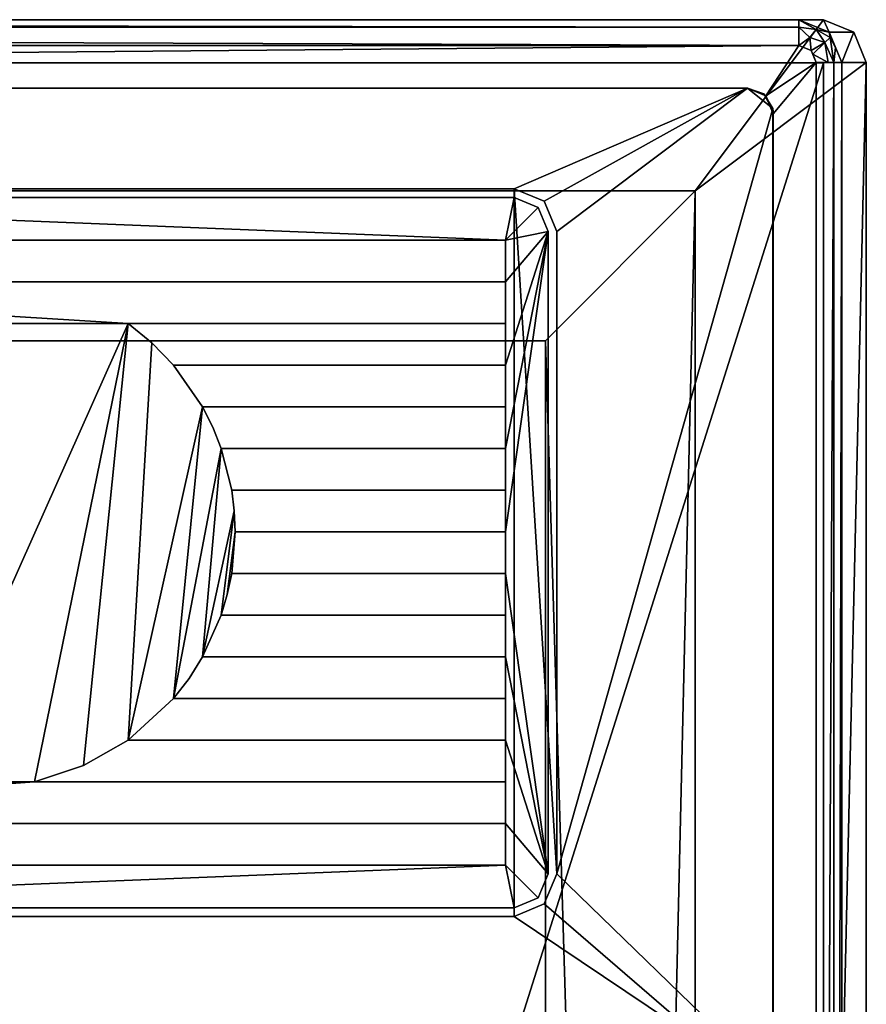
# Model space of a CAD drawing. Header units: millimetres. Extents: x -295 to 295, y -237 to 224.
# Tile 6 of 6: x 196 to 295, y 109 to 224. Entities that reach past the tile are written whole.
import ezdxf

# ---------------------------------------------------------------- set-up
doc = ezdxf.new("R2010")
doc.units = ezdxf.units.MM
doc.layers.add('P-SANR-FIXT', color=6, linetype='Continuous', lineweight=30)

msp = doc.modelspace()

# ---------------------------------------------------------------- meshes
at = {"layer": 'P-SANR-FIXT'}
mesh = msp.add_polyface(dxfattribs=at)
corners = [(-295, 218.53, 552), (-293.53, 222.07, 552), (-289.99, 223.53, 552), (289.99, 223.53, 552), (293.53, 222.07, 552), (295, 218.53, 552), (295, -221.47, 552), (293.54, -225, 552), (290.01, -226.47, 552), (-290.01, -226.47, 552), (-293.54, -225, 552), (-295, -221.47, 552), (-172, -206.46, 552), (-172, -215.6, 552), (285.75, -215.6, 552), (285.75, -182.59, 552), (274.99, -182.59, 552), (274.99, 203.53, 552), (-274.99, 203.53, 552), (-274.99, -206.46, 552)]
mesh.append_faces([[corners[k] for k in face] for face in [(13, 19, 12)]], dxfattribs={"vtx0": -1})
mesh.append_faces([[corners[k] for k in face] for face in [(19, 13, 9, 11)]], dxfattribs={"vtx0": -1, "vtx1": -1, "vtx2": -1, "vtx3": -1})
mesh.append_faces([[corners[k] for k in face] for face in [(6, 14, 15, 5)]], dxfattribs={"vtx0": -1, "vtx2": -1})
mesh.append_faces([[corners[k] for k in face] for face in [(10, 11, 9)]], dxfattribs={"vtx1": -1})
mesh.append_faces([[corners[k] for k in face] for face in [(11, 0, 19)]], dxfattribs={"vtx1": -1, "vtx2": -1})
mesh.append_faces([[corners[k] for k in face] for face in [(18, 19, 0, 2)]], dxfattribs={"vtx1": -1, "vtx2": -1, "vtx3": -1})
mesh.append_faces([[corners[k] for k in face] for face in [(17, 18, 2, 3), (8, 9, 13, 14)]], dxfattribs={"vtx1": -1, "vtx3": -1})
mesh.append_faces([[corners[k] for k in face] for face in [(0, 1, 2)]], dxfattribs={"vtx2": -1})
mesh.append_faces([[corners[k] for k in face] for face in [(15, 16, 17, 5), (3, 4, 5, 17), (6, 7, 8, 14)]], dxfattribs={"vtx2": -1, "vtx3": -1})
mesh = msp.add_polyface(dxfattribs=at)
corners = [(287.13, 223.53, 614), (289.99, 223.53, 552), (-289.99, 223.53, 552), (-287.13, 223.53, 614)]
mesh.append_faces([[corners[k] for k in face] for face in [(0, 1, 2, 3)]])
mesh = msp.add_polyface(dxfattribs=at)
corners = [(287.13, 220.53, 617), (287.13, 222.65, 616.12), (287.13, 223.53, 614), (-287.13, 223.53, 614), (-287.13, 222.65, 616.12), (-287.13, 220.53, 617)]
mesh.append_faces([[corners[k] for k in face] for face in [(1, 3, 4), (4, 0, 1)]], dxfattribs={"vtx0": -1, "vtx2": -1})
mesh.append_faces([[corners[k] for k in face] for face in [(2, 3, 1)]], dxfattribs={"vtx1": -1})
mesh.append_faces([[corners[k] for k in face] for face in [(4, 5, 0)]], dxfattribs={"vtx2": -1})
mesh = msp.add_polyface(dxfattribs=at)
corners = [(289.13, 218.53, 617), (291.21, 218.53, 616.17), (292.13, 218.53, 614.14), (290.67, 222.07, 614.1), (287.13, 223.53, 614), (287.13, 222.65, 616.12), (287.13, 220.53, 617), (288.55, 219.95, 617), (288.74, 219.49, 617), (290.14, 220.86, 616.4), (290.54, 218.53, 616.44), (288.42, 221.46, 616.75), (289.14, 222.38, 615.88), (290.76, 221.47, 615.37), (291.4, 220.3, 614.12)]
mesh.append_faces([[corners[k] for k in face] for face in [(6, 11, 5), (1, 9, 10), (8, 9, 7), (7, 11, 6), (5, 12, 4)]], dxfattribs={"vtx0": -1, "vtx1": -1})
mesh.append_faces([[corners[k] for k in face] for face in [(9, 11, 7), (12, 11, 9), (9, 13, 12), (8, 10, 9), (13, 1, 14), (3, 12, 13), (5, 11, 12), (13, 9, 1)]], dxfattribs={"vtx0": -1, "vtx1": -1, "vtx2": -1})
mesh.append_faces([[corners[k] for k in face] for face in [(3, 4, 12), (14, 3, 13)]], dxfattribs={"vtx1": -1, "vtx2": -1})
mesh.append_faces([[corners[k] for k in face] for face in [(8, 0, 10), (1, 2, 14)]], dxfattribs={"vtx2": -1})
mesh = msp.add_polyface(dxfattribs=at)
corners = [(287.13, 223.53, 614), (290.67, 222.07, 614.1), (292.13, 218.53, 614.14), (295, 218.53, 552), (293.53, 222.07, 552), (289.99, 223.53, 552)]
mesh.append_faces([[corners[k] for k in face] for face in [(4, 2, 3)]], dxfattribs={"vtx0": -1})
mesh.append_faces([[corners[k] for k in face] for face in [(5, 1, 4), (2, 4, 1)]], dxfattribs={"vtx0": -1, "vtx1": -1})
mesh.append_faces([[corners[k] for k in face] for face in [(0, 1, 5)]], dxfattribs={"vtx1": -1})
mesh = msp.add_polyface(dxfattribs=at)
corners = [(-289.13, -218.6, 617), (-288.55, -220.02, 617), (-287.14, -220.6, 617), (287.14, -220.6, 617), (288.55, -220.02, 617), (289.14, -218.6, 617), (289.13, 218.53, 617), (288.55, 219.95, 617), (287.13, 220.53, 617), (-287.13, 220.53, 617), (-288.55, 219.95, 617), (-289.14, 218.53, 617), (-281.13, 215.53, 617), (281.13, 215.53, 617), (283.25, 214.65, 617), (284.13, 212.53, 617), (284.13, -212.6, 617), (283.25, -214.72, 617), (281.13, -215.6, 617), (-281.13, -215.6, 617), (-283.25, -214.72, 617), (-284.13, -212.6, 617), (-284.13, 212.53, 617), (-283.25, 214.65, 617)]
mesh.append_faces([[corners[k] for k in face] for face in [(6, 15, 16, 5), (3, 17, 18, 2), (9, 23, 12, 8)]], dxfattribs={"vtx0": -1, "vtx2": -1})
mesh.append_faces([[corners[k] for k in face] for face in [(14, 15, 6), (13, 14, 8, 12), (16, 17, 5), (22, 23, 11), (20, 21, 0), (19, 20, 2, 18)]], dxfattribs={"vtx1": -1, "vtx2": -1})
mesh.append_faces([[corners[k] for k in face] for face in [(21, 22, 11, 0)]], dxfattribs={"vtx1": -1, "vtx3": -1})
mesh.append_faces([[corners[k] for k in face] for face in [(6, 7, 8, 14), (3, 4, 5, 17), (9, 10, 11, 23), (0, 1, 2, 20)]], dxfattribs={"vtx2": -1, "vtx3": -1})
mesh = msp.add_polyface(dxfattribs=at)
corners = [(289.14, -218.6, 617), (291.21, -218.6, 616.17), (292.13, -218.6, 614.14), (292.13, 218.53, 614.14), (291.21, 218.53, 616.17), (289.14, 218.53, 617)]
mesh.append_faces([[corners[k] for k in face] for face in [(1, 3, 4), (4, 0, 1)]], dxfattribs={"vtx0": -1, "vtx2": -1})
mesh.append_faces([[corners[k] for k in face] for face in [(2, 3, 1)]], dxfattribs={"vtx1": -1})
mesh.append_faces([[corners[k] for k in face] for face in [(4, 5, 0)]], dxfattribs={"vtx2": -1})
mesh = msp.add_polyface(dxfattribs=at)
corners = [(292.13, -218.6, 614.14), (295, -221.47, 552), (295, 218.53, 552), (292.13, 218.53, 614.14)]
mesh.append_faces([[corners[k] for k in face] for face in [(0, 1, 2, 3)]])
mesh = msp.add_polyface(dxfattribs=at)
corners = [(290, 218.5), (290, -206.5), (-290, -206.5), (-290, 218.5)]
mesh.append_faces([[corners[k] for k in face] for face in [(0, 1, 2, 3)]])
mesh = msp.add_polyface(dxfattribs=at)
corners = [(251.28, 96, 552), (251.28, -206.5, 552), (290, -206.5, 552), (290, 218.5, 552), (-290, 218.5, 552), (-290, -206.5, 552), (-114.13, -206.5, 552), (-114.13, 96, 552)]
mesh.append_faces([[corners[k] for k in face] for face in [(7, 4, 5, 6)]], dxfattribs={"vtx0": -1})
mesh.append_faces([[corners[k] for k in face] for face in [(2, 3, 0, 1)]], dxfattribs={"vtx1": -1})
mesh.append_faces([[corners[k] for k in face] for face in [(7, 0, 3, 4)]], dxfattribs={"vtx1": -1, "vtx3": -1})
mesh = msp.add_polyface(dxfattribs=at)
corners = [(290, 218.5), (-290, 218.5), (-290, 218.5, 552), (290, 218.5, 552)]
mesh.append_faces([[corners[k] for k in face] for face in [(0, 1, 2, 3)]])
mesh = msp.add_polyface(dxfattribs=at)
corners = [(290, 218.5, 552), (290, -206.5, 552), (290, -206.5), (290, 218.5)]
mesh.append_faces([[corners[k] for k in face] for face in [(0, 1, 2, 3)]])
mesh = msp.add_polyface(dxfattribs=at)
corners = [(-162.98, -215.53, 612), (-164.54, -213.65, 612), (-165.07, -211.26, 612), (-165.07, 96.03, 612), (-161.86, 101.15, 612), (-155.96, 103.03, 612), (277.34, 103.03, 612), (281.08, 102.19, 612), (284.07, 99.8, 612), (284.07, 213.16, 612), (283.02, 214.87, 612), (281.13, 215.53, 612), (-281.13, 215.53, 612), (-283.25, 214.65, 612), (-284.13, 212.53, 612), (-284.13, -212.6, 612), (-283.47, -214.49, 612), (-281.76, -215.53, 612), (258.84, 198.78, 612), (258.84, 123.78, 612), (257.38, 120.25, 612), (253.84, 118.78, 612), (128.84, 118.78, 612), (125.31, 120.25, 612), (123.84, 123.78, 612), (123.84, 198.78, 612), (125.31, 202.32, 612), (128.84, 203.78, 612), (253.84, 203.78, 612), (257.38, 202.32, 612)]
mesh.append_faces([[corners[k] for k in face] for face in [(1, 17, 0), (11, 9, 10)]], dxfattribs={"vtx0": -1})
mesh.append_faces([[corners[k] for k in face] for face in [(21, 6, 20), (4, 14, 3), (25, 5, 24), (18, 11, 29)]], dxfattribs={"vtx0": -1, "vtx1": -1})
mesh.append_faces([[corners[k] for k in face] for face in [(17, 1, 2), (15, 2, 3, 14), (12, 4, 5), (5, 22, 23), (22, 5, 6, 21), (12, 26, 27)]], dxfattribs={"vtx0": -1, "vtx2": -1})
mesh.append_faces([[corners[k] for k in face] for face in [(5, 25, 26, 12)]], dxfattribs={"vtx0": -1, "vtx2": -1, "vtx3": -1})
mesh.append_faces([[corners[k] for k in face] for face in [(23, 24, 5), (28, 29, 11)]], dxfattribs={"vtx1": -1, "vtx2": -1})
mesh.append_faces([[corners[k] for k in face] for face in [(18, 19, 9, 11)]], dxfattribs={"vtx1": -1, "vtx2": -1, "vtx3": -1})
mesh.append_faces([[corners[k] for k in face] for face in [(6, 7, 19, 20), (11, 12, 27, 28)]], dxfattribs={"vtx1": -1, "vtx3": -1})
mesh.append_faces([[corners[k] for k in face] for face in [(15, 16, 17, 2), (7, 8, 9, 19), (12, 13, 14, 4)]], dxfattribs={"vtx2": -1, "vtx3": -1})
mesh = msp.add_polyface(dxfattribs=at)
corners = [(281.13, 215.53, 617), (-281.13, 215.53, 617), (-281.13, 215.53, 612), (281.13, 215.53, 612)]
mesh.append_faces([[corners[k] for k in face] for face in [(0, 1, 2, 3)]])
mesh = msp.add_polyface(dxfattribs=at)
corners = [(284.07, 213.16, 612), (284.12, 212.85, 612.25), (284.13, 212.53, 612.51), (284.13, 212.53, 617), (283.25, 214.65, 617), (281.13, 215.53, 617), (281.13, 215.53, 612), (283.02, 214.87, 612)]
mesh.append_faces([[corners[k] for k in face] for face in [(1, 7, 0)]], dxfattribs={"vtx0": -1})
mesh.append_faces([[corners[k] for k in face] for face in [(7, 1, 4)]], dxfattribs={"vtx0": -1, "vtx1": -1, "vtx2": -1})
mesh.append_faces([[corners[k] for k in face] for face in [(7, 4, 5), (4, 1, 2)]], dxfattribs={"vtx0": -1, "vtx2": -1})
mesh.append_faces([[corners[k] for k in face] for face in [(5, 6, 7), (2, 3, 4)]], dxfattribs={"vtx2": -1})
mesh = msp.add_polyface(dxfattribs=at)
corners = [(283.89, 97.31, 611.55), (283.89, -210.97, 611.55), (284.07, -210.97, 612.02), (284.13, -210.97, 612.51), (284.13, 212.53, 612.51), (284.12, 212.85, 612.25), (284.07, 213.16, 612), (284.07, 99.8, 612), (284.05, 98.94, 611.94), (284, 98.11, 611.79)]
mesh.append_faces([[corners[k] for k in face] for face in [(4, 7, 3), (8, 2, 7)]], dxfattribs={"vtx0": -1, "vtx1": -1})
mesh.append_faces([[corners[k] for k in face] for face in [(9, 1, 2), (2, 8, 9), (7, 4, 5)]], dxfattribs={"vtx0": -1, "vtx2": -1})
mesh.append_faces([[corners[k] for k in face] for face in [(6, 7, 5)]], dxfattribs={"vtx1": -1})
mesh.append_faces([[corners[k] for k in face] for face in [(2, 3, 7)]], dxfattribs={"vtx1": -1, "vtx2": -1})
mesh.append_faces([[corners[k] for k in face] for face in [(9, 0, 1)]], dxfattribs={"vtx2": -1})
mesh = msp.add_polyface(dxfattribs=at)
corners = [(284.13, -210.97, 612.51), (284.13, -211.82, 612.69), (284.13, -212.6, 613.08), (284.13, -212.6, 617), (284.13, 212.53, 617), (284.13, 212.53, 612.51)]
mesh.append_faces([[corners[k] for k in face] for face in [(4, 5, 0, 3), (1, 2, 3, 0)]], dxfattribs={"vtx2": -1})
mesh = msp.add_polyface(dxfattribs=at)
corners = [(123.84, 123.78, 562), (125.31, 120.25, 562), (128.84, 118.78, 562), (253.84, 118.78, 562), (257.38, 120.25, 562), (258.84, 123.78, 562), (258.84, 198.78, 562), (257.38, 202.32, 562), (253.84, 203.78, 562), (128.84, 203.78, 562), (125.31, 202.32, 562), (123.84, 198.78, 562)]
mesh.append_faces([[corners[k] for k in face] for face in [(2, 3, 8, 9)]], dxfattribs={"vtx1": -1, "vtx3": -1})
mesh.append_faces([[corners[k] for k in face] for face in [(6, 7, 8, 5)]], dxfattribs={"vtx2": -1})
mesh.append_faces([[corners[k] for k in face] for face in [(0, 1, 2, 9), (3, 4, 5, 8)]], dxfattribs={"vtx2": -1, "vtx3": -1})
mesh.append_faces([[corners[k] for k in face] for face in [(9, 10, 11, 0)]], dxfattribs={"vtx3": -1})
mesh = msp.add_polyface(dxfattribs=at)
corners = [(253.84, 203.78, 612), (128.84, 203.78, 612), (128.84, 203.78, 562), (253.84, 203.78, 562)]
mesh.append_faces([[corners[k] for k in face] for face in [(0, 1, 2, 3)]])
mesh = msp.add_polyface(dxfattribs=at)
corners = [(253.84, 203.78, 562), (257.38, 202.32, 562), (258.84, 198.78, 562), (258.84, 198.78, 612), (257.38, 202.32, 612), (253.84, 203.78, 612)]
mesh.append_faces([[corners[k] for k in face] for face in [(4, 1, 2, 3)]], dxfattribs={"vtx0": -1})
mesh.append_faces([[corners[k] for k in face] for face in [(4, 5, 0, 1)]], dxfattribs={"vtx3": -1})
mesh = msp.add_polyface(dxfattribs=at)
corners = [(-257.5, 186.04, 352), (-274.99, 203.53, 552), (274.99, 203.53, 552), (257.5, 186.04, 352)]
mesh.append_faces([[corners[k] for k in face] for face in [(0, 1, 2, 3)]])
mesh = msp.add_polyface(dxfattribs=at)
corners = [(128.84, 202.78, 612), (126.02, 201.61, 612), (124.84, 198.78, 612), (124.84, 123.78, 612), (126.02, 120.95, 612), (128.84, 119.78, 612), (253.84, 119.78, 612), (256.67, 120.95, 612), (257.84, 123.78, 612), (257.84, 198.78, 612), (256.67, 201.61, 612), (253.84, 202.78, 612), (168.64, 144.25, 612), (129.84, 144.25, 612), (129.84, 149.12, 612), (165.24, 149.12, 612), (166.82, 146.6, 612), (163.06, 153.98, 612), (129.84, 153.98, 612), (129.84, 158.85, 612), (161.83, 158.85, 612), (162.35, 156.39, 612), (161.43, 163.72, 612), (129.84, 163.72, 612), (129.84, 168.58, 612), (161.83, 168.58, 612), (161.53, 166.16, 612), (163.06, 173.45, 612), (129.84, 173.45, 612), (129.84, 178.32, 612), (165.24, 178.32, 612), (164.04, 175.93, 612), (129.84, 129.65, 612), (252.84, 129.65, 612), (252.84, 124.78, 612), (129.84, 124.78, 612), (173.95, 188.05, 612), (171.15, 185.78, 612), (168.64, 183.18, 612), (129.84, 183.18, 612), (129.84, 188.05, 612), (219.63, 173.45, 612), (218.65, 175.93, 612), (217.45, 178.32, 612), (252.84, 178.32, 612), (252.84, 173.45, 612), (221.26, 163.72, 612), (221.16, 166.16, 612), (220.86, 168.58, 612), (252.84, 168.58, 612), (252.84, 163.72, 612), (219.63, 153.98, 612), (220.34, 156.39, 612), (220.86, 158.85, 612), (252.84, 158.85, 612), (252.84, 153.98, 612), (214.05, 144.25, 612), (215.87, 146.6, 612), (217.45, 149.12, 612), (252.84, 149.12, 612), (252.84, 144.25, 612), (197.83, 134.52, 612), (203.53, 136.4, 612), (208.74, 139.38, 612), (252.84, 139.38, 612), (252.84, 134.52, 612), (252.84, 192.92, 612), (129.84, 192.92, 612), (129.84, 197.78, 612), (252.84, 197.78, 612), (208.74, 188.05, 612), (252.84, 188.05, 612), (252.84, 183.18, 612), (214.05, 183.18, 612), (211.54, 185.78, 612), (184.86, 134.52, 612), (129.84, 134.52, 612), (129.84, 139.38, 612), (173.95, 139.38, 612), (179.16, 136.4, 612)]
mesh.append_faces([[corners[k] for k in face] for face in [(53, 46, 52), (7, 34, 6)]], dxfattribs={"vtx0": -1, "vtx1": -1})
mesh.append_faces([[corners[k] for k in face] for face in [(48, 41, 58, 47), (9, 50, 54, 8), (14, 18, 3, 13), (47, 58, 51), (55, 59, 8, 54), (56, 43, 63)]], dxfattribs={"vtx0": -1, "vtx1": -1, "vtx2": -1})
mesh.append_faces([[corners[k] for k in face] for face in [(70, 36, 75, 61)]], dxfattribs={"vtx0": -1, "vtx1": -1, "vtx2": -1, "vtx3": -1})
mesh.append_faces([[corners[k] for k in face] for face in [(63, 43, 73, 74), (9, 72, 44, 45), (9, 45, 49, 50)]], dxfattribs={"vtx0": -1, "vtx1": -1, "vtx3": -1})
mesh.append_faces([[corners[k] for k in face] for face in [(30, 38, 39, 29), (28, 24, 25, 27), (54, 50, 46, 53), (3, 18, 19, 2), (37, 78, 79), (59, 55, 51, 58), (56, 63, 64, 60), (33, 65, 61, 32), (8, 33, 34, 7)]], dxfattribs={"vtx0": -1, "vtx2": -1})
mesh.append_faces([[corners[k] for k in face] for face in [(67, 40, 36, 70), (78, 37, 38, 30), (3, 35, 32, 76), (3, 76, 77, 13), (8, 59, 60, 64), (8, 64, 65, 33)]], dxfattribs={"vtx0": -1, "vtx2": -1, "vtx3": -1})
mesh.append_faces([[corners[k] for k in face] for face in [(68, 0, 1, 2), (69, 10, 11, 0), (56, 41, 42, 43)]], dxfattribs={"vtx0": -1, "vtx3": -1})
mesh.append_faces([[corners[k] for k in face] for face in [(68, 69, 0), (15, 16, 27), (21, 17, 22, 20), (4, 5, 35, 3), (57, 58, 41, 56), (61, 62, 70)]], dxfattribs={"vtx1": -1, "vtx2": -1})
mesh.append_faces([[corners[k] for k in face] for face in [(67, 68, 2, 40), (39, 40, 2, 29), (28, 29, 2, 24), (23, 24, 2, 19), (25, 26, 15, 27), (30, 31, 12, 78), (71, 72, 9, 66), (26, 22, 17, 15), (75, 76, 32, 61)]], dxfattribs={"vtx1": -1, "vtx2": -1, "vtx3": -1})
mesh.append_faces([[corners[k] for k in face] for face in [(36, 37, 79, 75), (66, 67, 70, 71), (22, 23, 19, 20), (31, 27, 16, 12), (72, 73, 43, 44), (69, 66, 9, 10), (46, 47, 51, 52), (45, 41, 48, 49), (74, 70, 62, 63), (17, 18, 14, 15), (12, 13, 77, 78), (34, 35, 5, 6)]], dxfattribs={"vtx1": -1, "vtx3": -1})
mesh = msp.add_polyface(dxfattribs=at)
corners = [(124.84, 198.78, 610), (126.02, 201.61, 610), (128.84, 202.78, 610), (253.84, 202.78, 610), (256.67, 201.61, 610), (257.84, 198.78, 610), (257.84, 123.78, 610), (256.67, 120.95, 610), (253.84, 119.78, 610), (128.84, 119.78, 610), (126.02, 120.95, 610), (124.84, 123.78, 610), (129.84, 144.25, 610), (168.64, 144.25, 610), (166.82, 146.6, 610), (165.24, 149.12, 610), (129.84, 149.12, 610), (129.84, 153.98, 610), (163.06, 153.98, 610), (162.35, 156.39, 610), (161.83, 158.85, 610), (129.84, 158.85, 610), (129.84, 163.72, 610), (161.43, 163.72, 610), (161.53, 166.16, 610), (161.83, 168.58, 610), (129.84, 168.58, 610), (129.84, 173.45, 610), (163.06, 173.45, 610), (164.04, 175.93, 610), (165.24, 178.32, 610), (129.84, 178.32, 610), (252.84, 129.65, 610), (129.84, 129.65, 610), (129.84, 124.78, 610), (252.84, 124.78, 610), (168.64, 183.18, 610), (171.15, 185.78, 610), (173.95, 188.05, 610), (129.84, 188.05, 610), (129.84, 183.18, 610), (217.45, 178.32, 610), (218.65, 175.93, 610), (219.63, 173.45, 610), (252.84, 173.45, 610), (252.84, 178.32, 610), (220.86, 168.58, 610), (221.16, 166.16, 610), (221.26, 163.72, 610), (252.84, 163.72, 610), (252.84, 168.58, 610), (220.86, 158.85, 610), (220.34, 156.39, 610), (219.63, 153.98, 610), (252.84, 153.98, 610), (252.84, 158.85, 610), (217.45, 149.12, 610), (215.87, 146.6, 610), (214.05, 144.25, 610), (252.84, 144.25, 610), (252.84, 149.12, 610), (208.74, 139.38, 610), (203.53, 136.4, 610), (197.83, 134.52, 610), (252.84, 134.52, 610), (252.84, 139.38, 610), (129.84, 192.92, 610), (252.84, 192.92, 610), (252.84, 197.78, 610), (129.84, 197.78, 610), (252.84, 188.05, 610), (208.74, 188.05, 610), (211.54, 185.78, 610), (214.05, 183.18, 610), (252.84, 183.18, 610), (129.84, 134.52, 610), (184.86, 134.52, 610), (179.16, 136.4, 610), (173.95, 139.38, 610), (129.84, 139.38, 610)]
mesh.append_faces([[corners[k] for k in face] for face in [(52, 48, 51)]], dxfattribs={"vtx0": -1, "vtx1": -1})
mesh.append_faces([[corners[k] for k in face] for face in [(73, 41, 61, 72), (45, 74, 5, 44), (50, 44, 5, 49), (30, 78, 13), (75, 33, 11, 79), (12, 79, 11), (63, 76, 71, 62), (53, 56, 47), (61, 41, 58)]], dxfattribs={"vtx0": -1, "vtx1": -1, "vtx2": -1})
mesh.append_faces([[corners[k] for k in face] for face in [(38, 71, 76, 77), (56, 43, 46, 47), (55, 49, 5, 6), (11, 17, 16, 12), (6, 60, 54, 55)]], dxfattribs={"vtx0": -1, "vtx1": -1, "vtx3": -1})
mesh.append_faces([[corners[k] for k in face] for face in [(21, 22, 23, 20), (67, 70, 71, 66), (41, 73, 74, 45), (53, 47, 48, 52), (46, 43, 44, 50), (62, 71, 72, 61), (16, 17, 18, 15), (11, 33, 34, 10), (79, 12, 13, 78)]], dxfattribs={"vtx0": -1, "vtx2": -1})
mesh.append_faces([[corners[k] for k in face] for face in [(0, 69, 66, 39), (0, 39, 40, 31), (0, 31, 27, 26), (0, 26, 22, 21), (15, 24, 25, 28), (5, 74, 70, 67), (18, 23, 24, 15), (33, 75, 76, 63)]], dxfattribs={"vtx0": -1, "vtx2": -1, "vtx3": -1})
mesh.append_faces([[corners[k] for k in face] for face in [(68, 3, 4, 5), (23, 18, 19, 20), (43, 56, 57, 58), (35, 7, 8, 9)]], dxfattribs={"vtx0": -1, "vtx3": -1})
mesh.append_faces([[corners[k] for k in face] for face in [(1, 2, 69, 0), (67, 68, 5), (42, 43, 58, 41)]], dxfattribs={"vtx1": -1, "vtx2": -1})
mesh.append_faces([[corners[k] for k in face] for face in [(38, 39, 66, 71), (36, 37, 78, 30), (59, 60, 6, 65), (64, 65, 6, 32)]], dxfattribs={"vtx1": -1, "vtx2": -1, "vtx3": -1})
mesh.append_faces([[corners[k] for k in face] for face in [(40, 36, 30, 31), (37, 38, 77, 78), (25, 26, 27, 28), (28, 29, 14, 15), (29, 30, 13, 14), (2, 3, 68, 69), (48, 49, 55, 51), (21, 17, 11, 0), (32, 33, 63, 64), (9, 10, 34, 35), (53, 54, 60, 56), (65, 61, 58, 59), (35, 32, 6, 7)]], dxfattribs={"vtx1": -1, "vtx3": -1})
mesh = msp.add_polyface(dxfattribs=at)
corners = [(253.84, 202.78, 612), (253.84, 202.78, 610), (128.84, 202.78, 610), (128.84, 202.78, 612)]
mesh.append_faces([[corners[k] for k in face] for face in [(0, 1, 2, 3)]])
mesh = msp.add_polyface(dxfattribs=at)
corners = [(253.84, 202.78, 612), (256.67, 201.61, 612), (257.84, 198.78, 612), (257.84, 198.78, 610), (256.67, 201.61, 610), (253.84, 202.78, 610)]
mesh.append_faces([[corners[k] for k in face] for face in [(5, 0, 1, 4), (2, 3, 4, 1)]], dxfattribs={"vtx2": -1})
mesh = msp.add_polyface(dxfattribs=at)
corners = [(267.14, -133.2, 462.22), (267.14, -198.61, 462.22), (257.5, -188.96, 352), (257.5, 186.04, 352), (274.99, 203.53, 552), (274.99, -182.59, 552)]
mesh.append_faces([[corners[k] for k in face] for face in [(0, 4, 5)]], dxfattribs={"vtx0": -1})
mesh.append_faces([[corners[k] for k in face] for face in [(4, 0, 3)]], dxfattribs={"vtx0": -1, "vtx1": -1})
mesh.append_faces([[corners[k] for k in face] for face in [(2, 3, 0, 1)]], dxfattribs={"vtx1": -1})
mesh = msp.add_polyface(dxfattribs=at)
corners = [(257.84, 123.78, 612), (257.84, 123.78, 610), (257.84, 198.78, 610), (257.84, 198.78, 612)]
mesh.append_faces([[corners[k] for k in face] for face in [(0, 1, 2, 3)]])
mesh = msp.add_polyface(dxfattribs=at)
corners = [(258.84, 123.78, 612), (258.84, 198.78, 612), (258.84, 198.78, 562), (258.84, 123.78, 562)]
mesh.append_faces([[corners[k] for k in face] for face in [(0, 1, 2, 3)]])
mesh = msp.add_polyface(dxfattribs=at)
corners = [(129.84, 197.78, 612), (129.84, 197.78, 610), (252.84, 197.78, 610), (252.84, 197.78, 612)]
mesh.append_faces([[corners[k] for k in face] for face in [(0, 1, 2, 3)]])
mesh = msp.add_polyface(dxfattribs=at)
corners = [(252.84, 197.78, 612), (252.84, 197.78, 610), (252.84, 192.92, 610), (252.84, 192.92, 612)]
mesh.append_faces([[corners[k] for k in face] for face in [(0, 1, 2, 3)]])
mesh = msp.add_polyface(dxfattribs=at)
corners = [(252.84, 192.92, 612), (252.84, 192.92, 610), (129.84, 192.92, 610), (129.84, 192.92, 612)]
mesh.append_faces([[corners[k] for k in face] for face in [(0, 1, 2, 3)]])
mesh = msp.add_polyface(dxfattribs=at)
corners = [(208.74, 188.05, 612), (211.54, 185.78, 612), (214.05, 183.18, 612), (214.05, 183.18, 610), (211.54, 185.78, 610), (208.74, 188.05, 610)]
mesh.append_faces([[corners[k] for k in face] for face in [(5, 0, 1, 4), (2, 3, 4, 1)]], dxfattribs={"vtx2": -1})
mesh = msp.add_polyface(dxfattribs=at)
corners = [(208.74, 188.05, 612), (208.74, 188.05, 610), (252.84, 188.05, 610), (252.84, 188.05, 612)]
mesh.append_faces([[corners[k] for k in face] for face in [(0, 1, 2, 3)]])
mesh = msp.add_polyface(dxfattribs=at)
corners = [(252.84, 188.05, 612), (252.84, 188.05, 610), (252.84, 183.18, 610), (252.84, 183.18, 612)]
mesh.append_faces([[corners[k] for k in face] for face in [(0, 1, 2, 3)]])
mesh = msp.add_polyface(dxfattribs=at)
corners = [(-257.5, -188.96, 352), (-257.5, 186.04, 352), (257.5, 186.04, 352), (257.5, -188.96, 352)]
mesh.append_faces([[corners[k] for k in face] for face in [(0, 1, 2, 3)]])
mesh = msp.add_polyface(dxfattribs=at)
corners = [(252.84, 183.18, 612), (252.84, 183.18, 610), (214.05, 183.18, 610), (214.05, 183.18, 612)]
mesh.append_faces([[corners[k] for k in face] for face in [(0, 1, 2, 3)]])
mesh = msp.add_polyface(dxfattribs=at)
corners = [(217.45, 178.32, 612), (217.45, 178.32, 610), (252.84, 178.32, 610), (252.84, 178.32, 612)]
mesh.append_faces([[corners[k] for k in face] for face in [(0, 1, 2, 3)]])
mesh = msp.add_polyface(dxfattribs=at)
corners = [(217.45, 178.32, 612), (218.65, 175.93, 612), (219.63, 173.45, 612), (219.63, 173.45, 610), (218.65, 175.93, 610), (217.45, 178.32, 610)]
mesh.append_faces([[corners[k] for k in face] for face in [(5, 0, 1, 4), (2, 3, 4, 1)]], dxfattribs={"vtx2": -1})
mesh = msp.add_polyface(dxfattribs=at)
corners = [(252.84, 178.32, 612), (252.84, 178.32, 610), (252.84, 173.45, 610), (252.84, 173.45, 612)]
mesh.append_faces([[corners[k] for k in face] for face in [(0, 1, 2, 3)]])
mesh = msp.add_polyface(dxfattribs=at)
corners = [(252.84, 173.45, 612), (252.84, 173.45, 610), (219.63, 173.45, 610), (219.63, 173.45, 612)]
mesh.append_faces([[corners[k] for k in face] for face in [(0, 1, 2, 3)]])
mesh = msp.add_polyface(dxfattribs=at)
corners = [(220.86, 168.58, 612), (220.86, 168.58, 610), (252.84, 168.58, 610), (252.84, 168.58, 612)]
mesh.append_faces([[corners[k] for k in face] for face in [(0, 1, 2, 3)]])
mesh = msp.add_polyface(dxfattribs=at)
corners = [(220.86, 168.58, 612), (221.16, 166.16, 612), (221.26, 163.72, 612), (221.26, 163.72, 610), (221.16, 166.16, 610), (220.86, 168.58, 610)]
mesh.append_faces([[corners[k] for k in face] for face in [(5, 0, 1, 4), (2, 3, 4, 1)]], dxfattribs={"vtx2": -1})
mesh = msp.add_polyface(dxfattribs=at)
corners = [(252.84, 168.58, 612), (252.84, 168.58, 610), (252.84, 163.72, 610), (252.84, 163.72, 612)]
mesh.append_faces([[corners[k] for k in face] for face in [(0, 1, 2, 3)]])
mesh = msp.add_polyface(dxfattribs=at)
corners = [(252.84, 163.72, 612), (252.84, 163.72, 610), (221.26, 163.72, 610), (221.26, 163.72, 612)]
mesh.append_faces([[corners[k] for k in face] for face in [(0, 1, 2, 3)]])
mesh = msp.add_polyface(dxfattribs=at)
corners = [(220.86, 158.85, 612), (220.34, 156.39, 612), (219.63, 153.98, 612), (219.63, 153.98, 610), (220.34, 156.39, 610), (220.86, 158.85, 610)]
mesh.append_faces([[corners[k] for k in face] for face in [(4, 5, 0, 1), (1, 2, 3, 4)]], dxfattribs={"vtx3": -1})
mesh = msp.add_polyface(dxfattribs=at)
corners = [(220.86, 158.85, 612), (220.86, 158.85, 610), (252.84, 158.85, 610), (252.84, 158.85, 612)]
mesh.append_faces([[corners[k] for k in face] for face in [(0, 1, 2, 3)]])
mesh = msp.add_polyface(dxfattribs=at)
corners = [(252.84, 158.85, 612), (252.84, 158.85, 610), (252.84, 153.98, 610), (252.84, 153.98, 612)]
mesh.append_faces([[corners[k] for k in face] for face in [(0, 1, 2, 3)]])
mesh = msp.add_polyface(dxfattribs=at)
corners = [(252.84, 153.98, 612), (252.84, 153.98, 610), (219.63, 153.98, 610), (219.63, 153.98, 612)]
mesh.append_faces([[corners[k] for k in face] for face in [(0, 1, 2, 3)]])
mesh = msp.add_polyface(dxfattribs=at)
corners = [(217.45, 149.12, 612), (215.87, 146.6, 612), (214.05, 144.25, 612), (214.05, 144.25, 610), (215.87, 146.6, 610), (217.45, 149.12, 610)]
mesh.append_faces([[corners[k] for k in face] for face in [(4, 5, 0, 1), (1, 2, 3, 4)]], dxfattribs={"vtx3": -1})
mesh = msp.add_polyface(dxfattribs=at)
corners = [(217.45, 149.12, 612), (217.45, 149.12, 610), (252.84, 149.12, 610), (252.84, 149.12, 612)]
mesh.append_faces([[corners[k] for k in face] for face in [(0, 1, 2, 3)]])
mesh = msp.add_polyface(dxfattribs=at)
corners = [(252.84, 149.12, 612), (252.84, 149.12, 610), (252.84, 144.25, 610), (252.84, 144.25, 612)]
mesh.append_faces([[corners[k] for k in face] for face in [(0, 1, 2, 3)]])
mesh = msp.add_polyface(dxfattribs=at)
corners = [(252.84, 144.25, 612), (252.84, 144.25, 610), (214.05, 144.25, 610), (214.05, 144.25, 612)]
mesh.append_faces([[corners[k] for k in face] for face in [(0, 1, 2, 3)]])
mesh = msp.add_polyface(dxfattribs=at)
corners = [(208.74, 139.38, 612), (203.53, 136.4, 612), (197.83, 134.52, 612), (197.83, 134.52, 610), (203.53, 136.4, 610), (208.74, 139.38, 610)]
mesh.append_faces([[corners[k] for k in face] for face in [(4, 5, 0, 1), (1, 2, 3, 4)]], dxfattribs={"vtx3": -1})
mesh = msp.add_polyface(dxfattribs=at)
corners = [(208.74, 139.38, 612), (208.74, 139.38, 610), (252.84, 139.38, 610), (252.84, 139.38, 612)]
mesh.append_faces([[corners[k] for k in face] for face in [(0, 1, 2, 3)]])
mesh = msp.add_polyface(dxfattribs=at)
corners = [(252.84, 139.38, 612), (252.84, 139.38, 610), (252.84, 134.52, 610), (252.84, 134.52, 612)]
mesh.append_faces([[corners[k] for k in face] for face in [(0, 1, 2, 3)]])
mesh = msp.add_polyface(dxfattribs=at)
corners = [(252.84, 134.52, 612), (252.84, 134.52, 610), (197.83, 134.52, 610), (197.83, 134.52, 612)]
mesh.append_faces([[corners[k] for k in face] for face in [(0, 1, 2, 3)]])
mesh = msp.add_polyface(dxfattribs=at)
corners = [(129.84, 129.65, 612), (129.84, 129.65, 610), (252.84, 129.65, 610), (252.84, 129.65, 612)]
mesh.append_faces([[corners[k] for k in face] for face in [(0, 1, 2, 3)]])
mesh = msp.add_polyface(dxfattribs=at)
corners = [(252.84, 129.65, 612), (252.84, 129.65, 610), (252.84, 124.78, 610), (252.84, 124.78, 612)]
mesh.append_faces([[corners[k] for k in face] for face in [(0, 1, 2, 3)]])
mesh = msp.add_polyface(dxfattribs=at)
corners = [(252.84, 124.78, 612), (252.84, 124.78, 610), (129.84, 124.78, 610), (129.84, 124.78, 612)]
mesh.append_faces([[corners[k] for k in face] for face in [(0, 1, 2, 3)]])
mesh = msp.add_polyface(dxfattribs=at)
corners = [(258.84, 123.78, 562), (257.38, 120.25, 562), (253.84, 118.78, 562), (253.84, 118.78, 612), (257.38, 120.25, 612), (258.84, 123.78, 612)]
mesh.append_faces([[corners[k] for k in face] for face in [(4, 1, 2, 3)]], dxfattribs={"vtx0": -1})
mesh.append_faces([[corners[k] for k in face] for face in [(4, 5, 0, 1)]], dxfattribs={"vtx3": -1})
mesh = msp.add_polyface(dxfattribs=at)
corners = [(257.84, 123.78, 612), (256.67, 120.95, 612), (253.84, 119.78, 612), (253.84, 119.78, 610), (256.67, 120.95, 610), (257.84, 123.78, 610)]
mesh.append_faces([[corners[k] for k in face] for face in [(5, 0, 1, 4), (2, 3, 4, 1)]], dxfattribs={"vtx2": -1})
mesh = msp.add_polyface(dxfattribs=at)
corners = [(128.84, 119.78, 612), (128.84, 119.78, 610), (253.84, 119.78, 610), (253.84, 119.78, 612)]
mesh.append_faces([[corners[k] for k in face] for face in [(0, 1, 2, 3)]])
mesh = msp.add_polyface(dxfattribs=at)
corners = [(128.84, 118.78, 612), (253.84, 118.78, 612), (253.84, 118.78, 562), (128.84, 118.78, 562)]
mesh.append_faces([[corners[k] for k in face] for face in [(0, 1, 2, 3)]])

doc.saveas('drawing.dxf')
